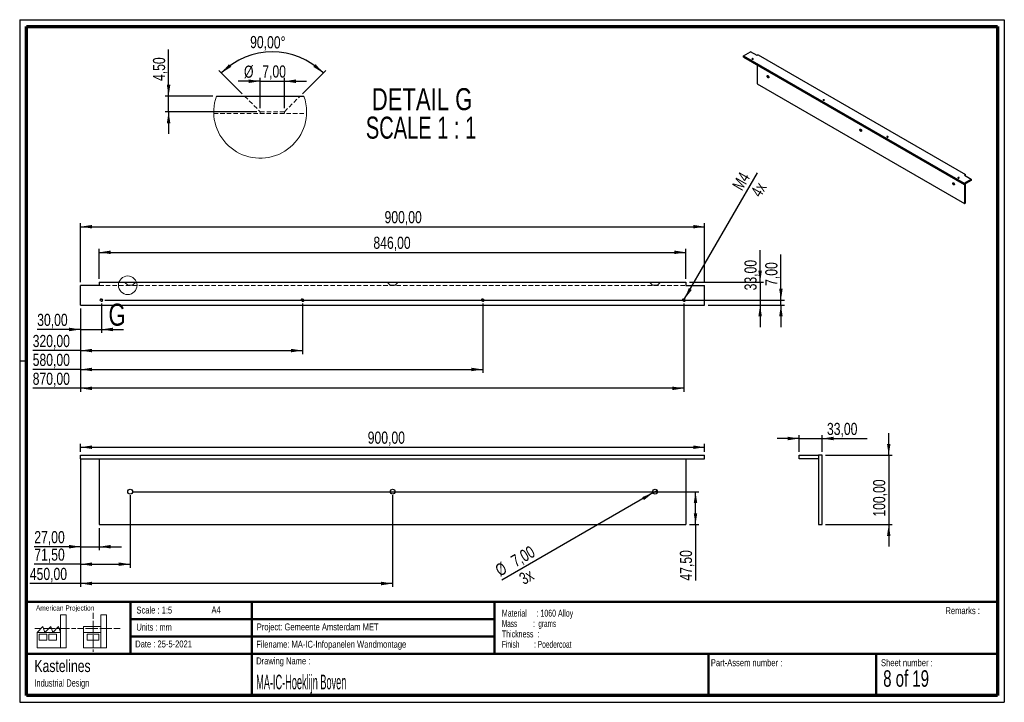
# Paper-space layout 'Sheet8(2)(2)' of a CAD drawing. Header units: millimetres. Extents: x 7 to 291, y 7 to 204.
import ezdxf

# ---------------------------------------------------------------- set-up
doc = ezdxf.new("R2010")
doc.units = ezdxf.units.MM
doc.linetypes.add('HIDDEN', pattern=[1.905, 1.27, -0.635])
for name, color, linetype in [('BORDERS', 7, 'Continuous'), ('DRAWING', 7, 'Continuous'), ('TEXT_SHEET_FORMAT', 7, 'Continuous')]:
    doc.layers.add(name, color=color, linetype=linetype)
doc.styles.add('SLDTEXTSTYLE0', font='TXT', dxfattribs={"width": 0.7})
doc.styles.add('SLDTEXTSTYLE1', font='TXT', dxfattribs={"width": 0.75})
doc.styles.add('SLDTEXTSTYLE11', font='TXT', dxfattribs={"width": 0.568654})
doc.styles.add('SLDTEXTSTYLE2', font='TXT', dxfattribs={"width": 0.678571})
doc.styles.add('SLDTEXTSTYLE4', font='TXT', dxfattribs={"width": 0.55})
doc.styles.add('SLDTEXTSTYLE5', font='TXT', dxfattribs={"width": 0.605})
doc.styles.add('SLDTEXTSTYLE7', font='TXT', dxfattribs={"width": 0.467045})
doc.styles.add('SLDTEXTSTYLE8', font='TXT', dxfattribs={"width": 0.681818})
doc.dimstyles.new('SLDDIMSTYLE10', dxfattribs={"dimtxt": 3.5, "dimasz": 3.302, "dimexe": 0, "dimexo": 0.0625, "dimgap": 0.875, "dimtad": 1, "dimdec": 4, "dimzin": 12, "dimdsep": 46, "dimtxsty": 'SLDTEXTSTYLE1', "dimsah": 1, "dimcen": 0.09, "dimazin": 3, "dimtfac": 1, "dimtofl": 0, "dimtmove": 0, "dimatfit": 3, "dimfxl": 1, "dimfrac": 2, "dimtolj": 1, "dimtzin": 12, "dimarcsym": 0})
doc.dimstyles.new('SLDDIMSTYLE11', dxfattribs={"dimtxt": 3.5, "dimasz": 3.302, "dimexe": 0, "dimexo": 0.0625, "dimgap": 0.875, "dimtad": 1, "dimlfac": 5, "dimrnd": 1e-09, "dimzin": 12, "dimdsep": 46, "dimtxsty": 'SLDTEXTSTYLE1', "dimblk1": 'NONE', "dimsah": 1, "dimcen": 0, "dimadec": 0, "dimazin": 3, "dimtfac": 1, "dimtmove": 0, "dimatfit": 3, "dimldrblk": 'NONE', "dimfxl": 1, "dimfrac": 2, "dimtolj": 1, "dimtzin": 12, "dimarcsym": 0})
doc.dimstyles.new('SLDDIMSTYLE6', dxfattribs={"dimtxt": 3.5, "dimasz": 3.302, "dimexe": 0, "dimexo": 0.0625, "dimgap": 0.875, "dimtad": 1, "dimlfac": 5, "dimrnd": 1e-09, "dimzin": 12, "dimdsep": 46, "dimtxsty": 'SLDTEXTSTYLE1', "dimsah": 1, "dimcen": 0.09, "dimadec": 0, "dimazin": 3, "dimtfac": 1, "dimtofl": 0, "dimtmove": 0, "dimatfit": 3, "dimfxl": 1, "dimfrac": 2, "dimtolj": 1, "dimtzin": 12, "dimarcsym": 0})
doc.dimstyles.new('SLDDIMSTYLE7', dxfattribs={"dimtxt": 3.5, "dimasz": 3.302, "dimexe": 0, "dimexo": 0.0625, "dimgap": 0.875, "dimtad": 1, "dimlfac": 5, "dimrnd": 1e-09, "dimzin": 12, "dimdsep": 46, "dimtxsty": 'SLDTEXTSTYLE1', "dimsah": 1, "dimcen": 0.09, "dimadec": 0, "dimazin": 3, "dimtfac": 1, "dimtmove": 0, "dimatfit": 0, "dimfxl": 1, "dimfrac": 2, "dimtolj": 1, "dimtzin": 12, "dimarcsym": 0})
doc.dimstyles.new('SLDDIMSTYLE8', dxfattribs={"dimtxt": 3.5, "dimasz": 3.302, "dimexe": 0, "dimexo": 0.0625, "dimgap": 0.875, "dimtad": 1, "dimlfac": 5, "dimrnd": 1e-09, "dimzin": 12, "dimdsep": 46, "dimtxsty": 'SLDTEXTSTYLE1', "dimblk1": 'NONE', "dimsah": 1, "dimcen": 0, "dimadec": 0, "dimazin": 3, "dimtfac": 1, "dimtmove": 0, "dimatfit": 3, "dimldrblk": 'NONE', "dimfxl": 1, "dimfrac": 2, "dimtolj": 1, "dimtzin": 12, "dimarcsym": 0})
doc.dimstyles.new('SLDDIMSTYLE9', dxfattribs={"dimtxt": 3.5, "dimasz": 3.302, "dimexe": 0, "dimexo": 0.0625, "dimgap": 0.875, "dimtad": 1, "dimrnd": 1e-09, "dimzin": 12, "dimdsep": 46, "dimtxsty": 'SLDTEXTSTYLE1', "dimsah": 1, "dimcen": 0.09, "dimadec": 0, "dimazin": 3, "dimtfac": 1, "dimtmove": 0, "dimatfit": 0, "dimfxl": 1, "dimfrac": 2, "dimtolj": 1, "dimtzin": 12, "dimarcsym": 0})

# ---------------------------------------------------------------- blocks, each defined once
blk = doc.blocks.new('SW_NOTE_0_44')
at = {"layer": 'TEXT_SHEET_FORMAT', "color": 0, "char_height": 2, "attachment_point": 1}
for s, insert, style in [('Material     : 1060 Alloy', (0, 2.58), 'SLDTEXTSTYLE5'), ('Mass         :  grams', (0, -0.42), 'SLDTEXTSTYLE4'), ('Thickness  :', (0, -3.42), 'SLDTEXTSTYLE5'), ('Finish        : Poedercoat', (0, -6.42), 'SLDTEXTSTYLE11')]:
    blk.add_mtext(s, dxfattribs=dict(at, insert=insert, style=style))
blk = doc.blocks.new('SW_NOTE_0_45')
at = {"layer": 'DRAWING', "color": 0, "attachment_point": 1, "style": 'SLDTEXTSTYLE1'}
for s, insert, char_height in [('Kastelines', (0, 4.51), 3.5), ('Industrial Design', (0, -1.09), 2.1167)]:
    blk.add_mtext(s, dxfattribs=dict(at, insert=insert, char_height=char_height))
blk = doc.blocks.new('_D_41')
at = {"layer": 'DRAWING', "color": 7}
for p, q in [((24.14, 79.07), (24.14, 81.4)), ((24.14, 80.4), (204.14, 80.4)), ((204.14, 79.07), (204.14, 81.4))]:
    blk.add_line(p, q, dxfattribs=at)
for points in [[(24.14, 80.4), (27.44, 79.89), (27.44, 80.91)], [(204.14, 80.4), (200.83, 80.91), (200.83, 79.89)]]:
    blk.add_solid(points, dxfattribs=at)
at = {"layer": 'DRAWING', "color": 7, "insert": (106.96, 84.91), "char_height": 3.5, "attachment_point": 1, "style": 'SLDTEXTSTYLE1'}
blk.add_mtext('900,00', dxfattribs=at)
blk = doc.blocks.new('_D_42')
at = {"layer": 'DRAWING', "color": 7}
for p, q in [((24.14, 76.07), (24.14, 50.69)), ((29.54, 57.07), (29.54, 50.69)), ((24.14, 51.69), (10.78, 51.69)), ((24.14, 51.69), (29.54, 51.69)), ((29.54, 51.69), (35.89, 51.69))]:
    blk.add_line(p, q, dxfattribs=at)
for points in [[(24.14, 51.69), (20.83, 52.2), (20.83, 51.18)], [(29.54, 51.69), (32.84, 51.18), (32.84, 52.2)]]:
    blk.add_solid(points, dxfattribs=at)
at = {"layer": 'DRAWING', "color": 7, "insert": (10.78, 56.2), "char_height": 3.5, "attachment_point": 1, "style": 'SLDTEXTSTYLE1'}
blk.add_mtext('27,00', dxfattribs=at)
blk = doc.blocks.new('_D_43')
at = {"layer": 'DRAWING', "color": 7}
for p, q in [((24.14, 77.07), (24.14, 45.64)), ((38.44, 66.57), (38.44, 45.64)), ((24.14, 46.64), (10.78, 46.64)), ((24.14, 46.64), (38.44, 46.64))]:
    blk.add_line(p, q, dxfattribs=at)
for points in [[(24.14, 46.64), (27.44, 46.14), (27.44, 47.15)], [(38.44, 46.64), (35.13, 47.15), (35.13, 46.14)]]:
    blk.add_solid(points, dxfattribs=at)
at = {"layer": 'DRAWING', "color": 7, "insert": (10.78, 51.16), "char_height": 3.5, "attachment_point": 1, "style": 'SLDTEXTSTYLE1'}
blk.add_mtext('71,50', dxfattribs=at)
blk = doc.blocks.new('_D_44')
at = {"layer": 'DRAWING', "color": 7}
for p, q in [((24.14, 76.07), (24.14, 40.07)), ((114.14, 66.57), (114.14, 40.07)), ((24.14, 41.07), (9.49, 41.07)), ((114.14, 41.07), (24.14, 41.07))]:
    blk.add_line(p, q, dxfattribs=at)
for points in [[(24.14, 41.07), (27.44, 40.56), (27.44, 41.58)], [(114.14, 41.07), (110.83, 41.58), (110.83, 40.56)]]:
    blk.add_solid(points, dxfattribs=at)
at = {"layer": 'DRAWING', "color": 7, "insert": (9.49, 45.58), "char_height": 3.5, "attachment_point": 1, "style": 'SLDTEXTSTYLE1'}
blk.add_mtext('450,00', dxfattribs=at)
blk = doc.blocks.new('_D_45')
at = {"layer": 'DRAWING', "color": 7}
for p, q in [((39.44, 67.57), (202.5, 67.57)), ((201.5, 58.07), (201.5, 67.57)), ((199.74, 58.07), (202.5, 58.07)), ((201.5, 58.07), (201.5, 41.91))]:
    blk.add_line(p, q, dxfattribs=at)
for points in [[(201.5, 67.57), (200.99, 64.27), (202, 64.27)], [(201.5, 58.07), (202, 61.37), (200.99, 61.37)]]:
    blk.add_solid(points, dxfattribs=at)
at = {"layer": 'DRAWING', "color": 7, "insert": (196.99, 41.91), "char_height": 3.5, "attachment_point": 1, "rotation": 90, "style": 'SLDTEXTSTYLE1'}
blk.add_mtext('47,50', dxfattribs=at)
blk = doc.blocks.new('_D_46')
at = {"layer": 'DRAWING', "color": 7}
for q in [(145.65, 42.06), (190.44, 67.92)]:
    blk.add_line((189.23, 67.22), q, dxfattribs=at)
blk.add_solid([(189.23, 67.22), (186.12, 66.01), (186.62, 65.13)], dxfattribs=at)
at = {"layer": 'DRAWING', "color": 7, "char_height": 3.5, "attachment_point": 1, "rotation": 30, "style": 'SLDTEXTSTYLE1'}
for s, insert in [('7,00', (147.89, 48.74)), ('%%c', (143.34, 46.06)), ('3x', (150.24, 43.62))]:
    blk.add_mtext(s, dxfattribs=dict(at, insert=insert))
blk = doc.blocks.new('_None')
blk = doc.blocks.new('_D_47')
at = {"layer": 'DRAWING', "color": 7}
for p, q in [((24.14, 120.44), (24.14, 113.39)), ((30.14, 121.84), (30.14, 113.39)), ((24.14, 114.39), (11.62, 114.39)), ((24.14, 114.39), (30.14, 114.39)), ((30.14, 114.39), (36.49, 114.39))]:
    blk.add_line(p, q, dxfattribs=at)
for points in [[(24.14, 114.39), (20.83, 114.9), (20.83, 113.88)], [(30.14, 114.39), (33.44, 113.88), (33.44, 114.9)]]:
    blk.add_solid(points, dxfattribs=at)
at = {"layer": 'DRAWING', "color": 7, "insert": (11.62, 118.9), "char_height": 3.5, "attachment_point": 1, "style": 'SLDTEXTSTYLE1'}
blk.add_mtext('30,00', dxfattribs=at)
blk = doc.blocks.new('_D_48')
at = {"layer": 'DRAWING', "color": 7}
for p, q in [((226.14, 122.84), (226.14, 136.02)), ((31.14, 122.84), (227.14, 122.84)), ((226.14, 121.44), (226.14, 122.84)), ((205.14, 121.44), (227.14, 121.44)), ((226.14, 121.44), (226.14, 115.09))]:
    blk.add_line(p, q, dxfattribs=at)
for points in [[(226.14, 122.84), (226.64, 126.14), (225.63, 126.14)], [(226.14, 121.44), (225.63, 118.14), (226.64, 118.14)]]:
    blk.add_solid(points, dxfattribs=at)
at = {"layer": 'DRAWING', "color": 7, "insert": (221.62, 126.96), "char_height": 3.5, "attachment_point": 1, "rotation": 90, "style": 'SLDTEXTSTYLE1'}
blk.add_mtext('7,00', dxfattribs=at)
blk = doc.blocks.new('_D_49')
at = {"layer": 'DRAWING', "color": 7}
for q in [(219.34, 159.57), (197.94, 122.49)]:
    blk.add_line((198.34, 123.19), q, dxfattribs=at)
blk.add_solid([(198.34, 123.19), (200.43, 125.79), (199.55, 126.3)], dxfattribs=at)
at = {"layer": 'DRAWING', "color": 7, "char_height": 3.5, "attachment_point": 1, "rotation": 60, "style": 'SLDTEXTSTYLE1'}
for s, insert in [('M4', (211.91, 155.92)), ('4x', (217.23, 154.03))]:
    blk.add_mtext(s, dxfattribs=dict(at, insert=insert))
blk = doc.blocks.new('_D_50')
at = {"layer": 'DRAWING', "color": 7}
for p, q in [((24.14, 128.04), (24.14, 145.04)), ((204.14, 128.04), (204.14, 145.04)), ((24.14, 144.04), (204.14, 144.04))]:
    blk.add_line(p, q, dxfattribs=at)
for points in [[(24.14, 144.04), (27.44, 143.53), (27.44, 144.55)], [(204.14, 144.04), (200.83, 144.55), (200.83, 143.53)]]:
    blk.add_solid(points, dxfattribs=at)
at = {"layer": 'DRAWING', "color": 7, "insert": (111.81, 148.55), "char_height": 3.5, "attachment_point": 1, "style": 'SLDTEXTSTYLE1'}
blk.add_mtext('900,00', dxfattribs=at)
blk = doc.blocks.new('_D_51')
at = {"layer": 'DRAWING', "color": 7}
for p, q in [((29.54, 129.04), (29.54, 137.64)), ((29.54, 136.64), (198.74, 136.64)), ((198.74, 129.04), (198.74, 137.64))]:
    blk.add_line(p, q, dxfattribs=at)
for points in [[(29.54, 136.64), (32.84, 136.14), (32.84, 137.15)], [(198.74, 136.64), (195.43, 137.15), (195.43, 136.14)]]:
    blk.add_solid(points, dxfattribs=at)
at = {"layer": 'DRAWING', "color": 7, "insert": (108.6, 141.15), "char_height": 3.5, "attachment_point": 1, "style": 'SLDTEXTSTYLE1'}
blk.add_mtext('846,00', dxfattribs=at)
blk = doc.blocks.new('_D_52')
at = {"layer": 'DRAWING', "color": 7}
for p, q in [((220.14, 128.04), (220.14, 137.31)), ((199.74, 128.04), (221.14, 128.04)), ((220.14, 128.04), (220.14, 121.44)), ((205.14, 121.44), (221.14, 121.44)), ((220.14, 121.44), (220.14, 115.09))]:
    blk.add_line(p, q, dxfattribs=at)
for points in [[(220.14, 128.04), (220.64, 131.34), (219.63, 131.34)], [(220.14, 121.44), (219.63, 118.14), (220.64, 118.14)]]:
    blk.add_solid(points, dxfattribs=at)
at = {"layer": 'DRAWING', "color": 7, "insert": (215.62, 125.67), "char_height": 3.5, "attachment_point": 1, "rotation": 90, "style": 'SLDTEXTSTYLE1'}
blk.add_mtext('33,00', dxfattribs=at)
blk = doc.blocks.new('_D_53')
at = {"layer": 'DRAWING', "color": 7}
for p, q in [((24.14, 120.44), (24.14, 107.29)), ((88.14, 121.84), (88.14, 107.29)), ((24.14, 108.29), (10.32, 108.29)), ((24.14, 108.29), (88.14, 108.29))]:
    blk.add_line(p, q, dxfattribs=at)
for points in [[(24.14, 108.29), (27.44, 107.79), (27.44, 108.8)], [(88.14, 108.29), (84.83, 108.8), (84.83, 107.79)]]:
    blk.add_solid(points, dxfattribs=at)
at = {"layer": 'DRAWING', "color": 7, "insert": (10.32, 112.81), "char_height": 3.5, "attachment_point": 1, "style": 'SLDTEXTSTYLE1'}
blk.add_mtext('320,00', dxfattribs=at)
blk = doc.blocks.new('_D_54')
at = {"layer": 'DRAWING', "color": 7}
for p, q in [((24.14, 120.44), (24.14, 101.84)), ((140.14, 121.84), (140.14, 101.84)), ((24.14, 102.84), (10.32, 102.84)), ((24.14, 102.84), (140.14, 102.84))]:
    blk.add_line(p, q, dxfattribs=at)
for points in [[(24.14, 102.84), (27.44, 102.34), (27.44, 103.35)], [(140.14, 102.84), (136.83, 103.35), (136.83, 102.34)]]:
    blk.add_solid(points, dxfattribs=at)
at = {"layer": 'DRAWING', "color": 7, "insert": (10.32, 107.36), "char_height": 3.5, "attachment_point": 1, "style": 'SLDTEXTSTYLE1'}
blk.add_mtext('580,00', dxfattribs=at)
blk = doc.blocks.new('_D_55')
at = {"layer": 'DRAWING', "color": 7}
for p, q in [((24.14, 120.44), (24.14, 96.4)), ((198.14, 121.84), (198.14, 96.4)), ((24.14, 97.4), (10.32, 97.4)), ((198.14, 97.4), (24.14, 97.4))]:
    blk.add_line(p, q, dxfattribs=at)
for points in [[(24.14, 97.4), (27.44, 96.89), (27.44, 97.9)], [(198.14, 97.4), (194.83, 97.9), (194.83, 96.89)]]:
    blk.add_solid(points, dxfattribs=at)
at = {"layer": 'DRAWING', "color": 7, "insert": (10.32, 101.91), "char_height": 3.5, "attachment_point": 1, "style": 'SLDTEXTSTYLE1'}
blk.add_mtext('870,00', dxfattribs=at)
blk = doc.blocks.new('_D_56')
at = {"layer": 'DRAWING', "color": 7}
for p, q in [((231.41, 82.91), (225.06, 82.91)), ((231.41, 79.07), (231.41, 83.91)), ((231.41, 82.91), (238.01, 82.91)), ((238.01, 79.07), (238.01, 83.91)), ((238.01, 82.91), (251.06, 82.91))]:
    blk.add_line(p, q, dxfattribs=at)
for points in [[(231.41, 82.91), (228.11, 83.42), (228.11, 82.41)], [(238.01, 82.91), (241.31, 82.41), (241.31, 83.42)]]:
    blk.add_solid(points, dxfattribs=at)
at = {"layer": 'DRAWING', "color": 7, "insert": (239.42, 87.43), "char_height": 3.5, "attachment_point": 1, "style": 'SLDTEXTSTYLE1'}
blk.add_mtext('33,00', dxfattribs=at)
blk = doc.blocks.new('_D_57')
at = {"layer": 'DRAWING', "color": 7}
for p, q in [((257.23, 78.07), (257.23, 84.42)), ((239.01, 78.07), (258.23, 78.07)), ((257.23, 78.07), (257.23, 58.07)), ((239.01, 58.07), (258.23, 58.07)), ((257.23, 58.07), (257.23, 51.72))]:
    blk.add_line(p, q, dxfattribs=at)
for points in [[(257.23, 78.07), (257.74, 81.37), (256.73, 81.37)], [(257.23, 58.07), (256.73, 54.77), (257.74, 54.77)]]:
    blk.add_solid(points, dxfattribs=at)
at = {"layer": 'DRAWING', "color": 7, "insert": (252.72, 60.37), "char_height": 3.5, "attachment_point": 1, "rotation": 90, "style": 'SLDTEXTSTYLE1'}
blk.add_mtext('100,00', dxfattribs=at)
blk = doc.blocks.new('_D_58')
at = {"layer": 'DRAWING', "color": 7}
for p, q in [((75.93, 186.02), (69.58, 186.02)), ((75.93, 178.22), (75.93, 187.02)), ((75.93, 186.02), (82.93, 186.02)), ((82.93, 178.22), (82.93, 187.02)), ((82.93, 186.02), (89.28, 186.02))]:
    blk.add_line(p, q, dxfattribs=at)
for points in [[(75.93, 186.02), (72.63, 186.53), (72.63, 185.51)], [(82.93, 186.02), (86.23, 185.51), (86.23, 186.53)]]:
    blk.add_solid(points, dxfattribs=at)
at = {"layer": 'DRAWING', "color": 7, "char_height": 3.5, "attachment_point": 1, "style": 'SLDTEXTSTYLE1'}
for s, insert in [('%%c', (71.27, 190.53)), ('7,00', (76.54, 190.59))]:
    blk.add_mtext(s, dxfattribs=dict(at, insert=insert))
blk = doc.blocks.new('_D_59')
at = {"layer": 'DRAWING', "color": 7}
for p, q in [((70.73, 182.42), (64.04, 189.11)), ((88.14, 182.42), (94.83, 189.11))]:
    blk.add_line(p, q, dxfattribs=at)
blk.add_arc((79.43, 173.72), 20.77, 45, 135, dxfattribs=at)
for points in [[(64.74, 188.4), (67.59, 190.16), (66.93, 190.93)], [(94.12, 188.4), (91.94, 190.93), (91.28, 190.16)]]:
    blk.add_solid(points, dxfattribs=at)
at = {"layer": 'DRAWING', "color": 7, "insert": (73.06, 199.1), "char_height": 3.5, "attachment_point": 1, "rotation": 359.1487, "style": 'SLDTEXTSTYLE1'}
blk.add_mtext('90,00°', dxfattribs=at)
blk = doc.blocks.new('_D_60')
at = {"layer": 'DRAWING', "color": 7}
for p, q in [((49.52, 181.72), (49.52, 195.14)), ((62.3, 181.72), (48.52, 181.72)), ((49.52, 177.22), (49.52, 181.72)), ((74.93, 177.22), (48.52, 177.22)), ((49.52, 177.22), (49.52, 170.87))]:
    blk.add_line(p, q, dxfattribs=at)
for points in [[(49.52, 181.72), (50.03, 185.02), (49.01, 185.02)], [(49.52, 177.22), (49.01, 173.91), (50.03, 173.91)]]:
    blk.add_solid(points, dxfattribs=at)
at = {"layer": 'DRAWING', "color": 7, "insert": (45.01, 186.09), "char_height": 3.5, "attachment_point": 1, "rotation": 90, "style": 'SLDTEXTSTYLE1'}
blk.add_mtext('4,50', dxfattribs=at)
blk = doc.blocks.new('SW_NOTE_0_46')
at = {"layer": 'DRAWING', "color": 0, "char_height": 6.35, "attachment_point": 2}
for s, insert, style in [('DETAIL G', (17.86, 8.19), 'SLDTEXTSTYLE1'), ('SCALE 1 : 1', (17.57, -0.03), 'SLDTEXTSTYLE8')]:
    blk.add_mtext(s, dxfattribs=dict(at, insert=insert, style=style))

psp = doc.layouts.new('Sheet8(2)(2)')

# ---------------------------------------------------------------- linework, layer by layer
at = {"color": 7, "linetype": 'Continuous', "lineweight": 25}
for p, q in [((215.3598, 193.38486), (217.3397, 194.52784)), ((215.3598, 192.97659), (215.3598, 193.38486)), ((215.3598, 193.38486), (278.99941, 156.6465)), ((219.24889, 193.42569), (217.3397, 194.52784)), ((219.60244, 193.62979), (219.24889, 193.42569)), ((219.60244, 193.62979), (279.42368, 159.09572)), ((215.3598, 192.97659), (278.99941, 156.23823)), ((219.24889, 190.73147), (219.24889, 185.26028)), ((219.24889, 185.26028), (279.07012, 150.72621)), ((63.30259, 181.71579), (88.56208, 181.71579)), ((279.42368, 159.09572), (279.07012, 158.89162)), ((279.42368, 158.68752), (279.42368, 159.09572)), ((278.99941, 156.6465), (280.97931, 157.78947)), ((280.97931, 157.3812), (278.99941, 156.23823)), ((278.99941, 156.23823), (278.99941, 156.6465)), ((279.07012, 158.89162), (280.97931, 157.78947)), ((279.07012, 156.27905), (279.07012, 150.72621)), ((279.42368, 150.93032), (279.42368, 156.48315)), ((280.97931, 157.78947), (280.97931, 157.3812)), ((279.07012, 150.72621), (279.42368, 150.93032)), ((29.53602, 128.03942), (29.53602, 127.03942)), ((29.53602, 128.03942), (198.73602, 128.03942)), ((198.73602, 128.03942), (198.73602, 127.03942)), ((24.13602, 121.43942), (24.13602, 127.03942)), ((29.53602, 127.03942), (24.13602, 127.03942)), ((198.73602, 127.03942), (204.13602, 127.03942)), ((204.13602, 121.43942), (204.13602, 127.03942)), ((24.13602, 121.43942), (204.13602, 121.43942)), ((24.13602, 77.07284), (24.13602, 78.07284)), ((24.13602, 78.07284), (204.13602, 78.07284)), ((24.13602, 77.07284), (204.13602, 77.07284)), ((29.53602, 77.07284), (29.53602, 58.07284)), ((198.73602, 77.07284), (198.73602, 58.07284)), ((204.13602, 77.07284), (204.13602, 78.07284)), ((231.41227, 77.07284), (231.41227, 78.07284)), ((231.41227, 78.07284), (237.01227, 78.07284)), ((237.01227, 77.07284), (231.41227, 77.07284)), ((237.01227, 78.07284), (237.01227, 77.07284)), ((238.01227, 78.07284), (237.01227, 78.07284)), ((237.01227, 77.07284), (237.01227, 58.07284)), ((238.01227, 58.07284), (238.01227, 78.07284)), ((29.53602, 58.07284), (198.73602, 58.07284)), ((237.01227, 58.07284), (238.01227, 58.07284))]:
    psp.add_line(p, q, dxfattribs=at)
at = {"color": 7, "linetype": 'HIDDEN', "lineweight": 18}
for p, q in [((71.43233, 181.71579), (75.93234, 177.21579)), ((82.93233, 177.21579), (87.43234, 181.71579)), ((62.53416, 176.71579), (89.33051, 176.71579)), ((75.93234, 177.21579), (82.93233, 177.21579)), ((75.93234, 177.21579), (75.93234, 176.71579)), ((82.93233, 176.71579), (82.93233, 177.21579)), ((36.83602, 128.03942), (37.73602, 127.13942)), ((39.13602, 127.13942), (40.03602, 128.03942)), ((112.53602, 128.03942), (113.43602, 127.13942)), ((114.83602, 127.13942), (115.73602, 128.03942)), ((188.23602, 128.03942), (189.13602, 127.13942)), ((190.53602, 127.13942), (191.43602, 128.03942)), ((29.53602, 127.03942), (198.73602, 127.03942)), ((37.73602, 127.13942), (39.13602, 127.13942)), ((37.73602, 127.13942), (37.73602, 127.03942)), ((39.13602, 127.03942), (39.13602, 127.13942)), ((113.43602, 127.13942), (114.83602, 127.13942)), ((113.43602, 127.13942), (113.43602, 127.03942)), ((114.83602, 127.03942), (114.83602, 127.13942)), ((189.13602, 127.13942), (190.53602, 127.13942)), ((189.13602, 127.13942), (189.13602, 127.03942)), ((190.53602, 127.03942), (190.53602, 127.13942))]:
    psp.add_line(p, q, dxfattribs=at)
at = {"color": 7, "linetype": 'Continuous', "lineweight": 18, "flags": 128}
for points in [[(218.11752, 192.52764), (218.16087, 192.49018), (218.1761, 192.446), (218.16087, 192.40181), (218.11752, 192.36435), (218.05263, 192.33933), (217.9761, 192.33054), (217.89956, 192.33933), (217.83468, 192.36435), (217.79132, 192.40181), (217.7761, 192.446), (217.79132, 192.49018), (217.83468, 192.52764), (217.89956, 192.55266), (217.9761, 192.56145), (218.05263, 192.55266), (218.11752, 192.52764)], [(238.62361, 180.68972), (238.66697, 180.65226), (238.68219, 180.60808), (238.66697, 180.56389), (238.62361, 180.52644), (238.55873, 180.50141), (238.48219, 180.49262), (238.40566, 180.50141), (238.34077, 180.52644), (238.29742, 180.56389), (238.28219, 180.60808), (238.29742, 180.65226), (238.34077, 180.68972), (238.40566, 180.71475), (238.48219, 180.72354), (238.55873, 180.71475), (238.62361, 180.68972)], [(257.00839, 170.07641), (257.05175, 170.03896), (257.06697, 169.99477), (257.05175, 169.95059), (257.00839, 169.91313), (256.94351, 169.8881), (256.86697, 169.87931), (256.79043, 169.8881), (256.72555, 169.91313), (256.68219, 169.95059), (256.66697, 169.99477), (256.68219, 170.03896), (256.72555, 170.07641), (256.79043, 170.10144), (256.86697, 170.11023), (256.94351, 170.10144), (257.00839, 170.07641)], [(277.51449, 158.2385), (277.55784, 158.20104), (277.57307, 158.15685), (277.55784, 158.11267), (277.51449, 158.07521), (277.4496, 158.05019), (277.37307, 158.0414), (277.29653, 158.05019), (277.23165, 158.07521), (277.18829, 158.11267), (277.17307, 158.15685), (277.18829, 158.20104), (277.23165, 158.2385), (277.29653, 158.26352), (277.37307, 158.27231), (277.4496, 158.26352), (277.51449, 158.2385)]]:
    psp.add_lwpolyline(points, dxfattribs=at)
at = {"color": 7, "linetype": 'Continuous', "lineweight": 25, "flags": 128}
for points in [[(218.09277, 192.51335), (218.03924, 192.534), (217.9761, 192.54125), (217.91295, 192.534), (217.85942, 192.51335), (217.82366, 192.48245), (217.8111, 192.446), (217.82366, 192.40954), (217.85942, 192.37864), (217.91295, 192.35799), (217.9761, 192.35074), (218.03924, 192.35799), (218.09277, 192.37864), (218.12854, 192.40954), (218.1411, 192.446), (218.12854, 192.48245), (218.09277, 192.51335)], [(222.39551, 187.03655), (222.31516, 187.09842), (222.2435, 187.18456), (222.18833, 187.28563), (222.1556, 187.39068), (222.14887, 187.48832), (222.16887, 187.56798), (222.21343, 187.62101), (222.27772, 187.64168), (222.35478, 187.62775), (222.43625, 187.58071), (222.51331, 187.50568), (222.5776, 187.41078), (222.62216, 187.3063), (222.64216, 187.20355), (222.63543, 187.11368), (222.6027, 187.04642), (222.54752, 187.00906), (222.47587, 187.00564), (222.39551, 187.03655)], [(222.58728, 187.03098), (222.53028, 187.02364), (222.45131, 187.04614), (222.37012, 187.10078), (222.29551, 187.18164), (222.23557, 187.27996), (222.19679, 187.38508), (222.18338, 187.48562)], [(238.59887, 180.67543), (238.54534, 180.69608), (238.48219, 180.70333), (238.41905, 180.69608), (238.36552, 180.67543), (238.32975, 180.64453), (238.31719, 180.60808), (238.32975, 180.57163), (238.36552, 180.54072), (238.41905, 180.52008), (238.48219, 180.51283), (238.54534, 180.52008), (238.59887, 180.54072), (238.63463, 180.57163), (238.64719, 180.60808), (238.63463, 180.64453), (238.59887, 180.67543)], [(249.15951, 171.58602), (249.07915, 171.6479), (249.0075, 171.73404), (248.95232, 171.83511), (248.91959, 171.94016), (248.91286, 172.0378), (248.93286, 172.11745), (248.97742, 172.17049), (249.04171, 172.19116), (249.11877, 172.17722), (249.20024, 172.13019), (249.2773, 172.05516), (249.34159, 171.96026), (249.38615, 171.85578), (249.40615, 171.75303), (249.39942, 171.66316), (249.36669, 171.5959), (249.31152, 171.55853), (249.23986, 171.55512), (249.15951, 171.58602)], [(249.35127, 171.58045), (249.29428, 171.57312), (249.2153, 171.59561), (249.13411, 171.65025), (249.0595, 171.73111), (248.99956, 171.82943), (248.96078, 171.93456), (248.94737, 172.0351)], [(256.98364, 170.06213), (256.93011, 170.08277), (256.86697, 170.09002), (256.80383, 170.08277), (256.7503, 170.06213), (256.71453, 170.03122), (256.70197, 169.99477), (256.71453, 169.95832), (256.7503, 169.92742), (256.80383, 169.90677), (256.86697, 169.89952), (256.93011, 169.90677), (256.98364, 169.92742), (257.01941, 169.95832), (257.03197, 169.99477), (257.01941, 170.03122), (256.98364, 170.06213)], [(275.9235, 156.1355), (275.84314, 156.19738), (275.77149, 156.28352), (275.71631, 156.38459), (275.68358, 156.48963), (275.67686, 156.58727), (275.69686, 156.66693), (275.74142, 156.71996), (275.80571, 156.74063), (275.88276, 156.7267), (275.96423, 156.67967), (276.04129, 156.60464), (276.10558, 156.50974), (276.15014, 156.40525), (276.17014, 156.30251), (276.16341, 156.21263), (276.13069, 156.14537), (276.07551, 156.10801), (276.00386, 156.1046), (275.9235, 156.1355)], [(276.11527, 156.12993), (276.05827, 156.12259), (275.97929, 156.14509), (275.8981, 156.19973), (275.82349, 156.28059), (275.76355, 156.37891), (275.72478, 156.48404), (275.71137, 156.58457)], [(277.48974, 158.22421), (277.43621, 158.24486), (277.37307, 158.25211), (277.30992, 158.24486), (277.25639, 158.22421), (277.22063, 158.19331), (277.20807, 158.15685), (277.22063, 158.1204), (277.25639, 158.0895), (277.30992, 158.06885), (277.37307, 158.0616), (277.43621, 158.06885), (277.48974, 158.0895), (277.52551, 158.1204), (277.53807, 158.15685), (277.52551, 158.19331), (277.48974, 158.22421)]]:
    psp.add_lwpolyline(points, dxfattribs=at)
at = {"color": 7, "linetype": 'Continuous', "lineweight": 18}
psp.add_circle((37.73602, 127.13942), 2.6815, dxfattribs=at)
at = {"color": 7, "linetype": 'Continuous', "lineweight": 25}
for centre, radius in [((30.13602, 122.83942), 0.33), ((88.13602, 122.83942), 0.33), ((140.13602, 122.83942), 0.33), ((198.13602, 122.83942), 0.33), ((38.43602, 67.57284), 0.7), ((114.13602, 67.57284), 0.7), ((189.83602, 67.57284), 0.7)]:
    psp.add_circle(centre, radius, dxfattribs=at)
for centre, radius, start, end in [((222.35828, 187.50469), 0.17594, 132.6417056, 186.2225452), ((223.49656, 187.95796), 1.32558, 195.1960904, 224.7985331), ((249.12227, 172.05417), 0.17594, 132.6417056, 186.2225452), ((250.26055, 172.50744), 1.32558, 195.1960904, 224.7985331), ((275.88627, 156.60364), 0.17594, 132.6417056, 186.2225452), ((277.02455, 157.05691), 1.32558, 195.1960904, 224.7985331)]:
    psp.add_arc(centre, radius, start, end, dxfattribs=at)
at = {"color": 7, "linetype": 'Continuous', "lineweight": 18}
for centre, radius, start, end in [((75.93235, 177.21579), 13.40749, 160.3889627, 359.999984), ((75.93227, 177.21572), 13.40757, 0.0002891, 19.6112403), ((30.13602, 122.83942), 0.4, 255, 195), ((88.13602, 122.83942), 0.4, 255, 195), ((140.13602, 122.83942), 0.4, 255, 195), ((198.13602, 122.83942), 0.4, 255, 195)]:
    psp.add_arc(centre, radius, start, end, dxfattribs=at)
at = {"layer": 'BORDERS', "lineweight": 70}
for p, q in [((8.56964, 8.78391), (8.56964, 201.78391)), ((8.56964, 201.78391), (288.56964, 201.78391)), ((288.56964, 201.78391), (288.56964, 8.78391)), ((288.56964, 8.78391), (8.56964, 8.78391))]:
    psp.add_line(p, q, dxfattribs=at)
at = {"layer": 'BORDERS', "lineweight": 50}
for p, q in [((8.56964, 35.78391), (288.56964, 35.78391)), ((38.56964, 35.78391), (38.56964, 20.78391)), ((73.56964, 35.78391), (73.56964, 8.78391)), ((143.56964, 35.78391), (143.56964, 20.78391)), ((38.56964, 30.78391), (143.56964, 30.78391)), ((38.56964, 25.78391), (143.56964, 25.78391)), ((8.56964, 20.78391), (288.56964, 20.78391)), ((205.22248, 8.78391), (205.22248, 20.78391)), ((253.65091, 8.78391), (253.65091, 20.78391))]:
    psp.add_line(p, q, dxfattribs=at)
at = {"layer": 'TEXT_SHEET_FORMAT'}
for p, q in [((6.56964, 203.78391), (290.56964, 203.78391)), ((6.56964, 203.78391), (6.56964, 6.78391)), ((290.56964, 203.78391), (290.56964, 6.78391)), ((6.56964, 105.28391), (8.62154, 105.28391)), ((6.56964, 6.78391), (290.56964, 6.78391))]:
    psp.add_line(p, q, dxfattribs=at)
at = {"layer": 'TEXT_SHEET_FORMAT', "color": 7, "linetype": 'Continuous', "lineweight": 18}
for p, q in [((18.32083, 26.9711), (18.32083, 32.03614)), ((18.32083, 32.03614), (20.00272, 32.03614)), ((20.00272, 32.03614), (20.00272, 22.47041)), ((27.73283, 32.59601), (27.73283, 30.83891)), ((31.65419, 32.03173), (29.9723, 32.03173)), ((29.9723, 32.03173), (29.9723, 22.466)), ((31.65419, 26.96677), (31.65419, 32.03173)), ((11.59327, 26.9711), (13.27516, 28.65945)), ((13.27516, 28.65945), (13.83747, 26.9711)), ((13.83747, 26.9711), (15.51936, 28.65945)), ((15.51936, 28.65945), (16.08135, 26.9711)), ((16.08135, 26.9711), (17.76324, 28.65945)), ((17.76324, 28.65945), (18.32083, 26.9711)), ((24.92663, 28.65504), (24.92663, 26.96677)), ((24.92663, 28.65504), (29.9723, 28.65504)), ((27.73283, 30.25163), (27.73283, 28.48989)), ((27.73283, 28.48989), (27.73283, 26.72822)), ((10.98087, 28.09973), (12.736, 28.09973)), ((18.32083, 26.9711), (11.59327, 26.9711)), ((11.59327, 26.9711), (11.59327, 22.47041)), ((12.15558, 26.41147), (14.39946, 26.41147)), ((12.15558, 24.72312), (12.15558, 26.41147)), ((13.32099, 28.09973), (15.07597, 28.09973)), ((14.39946, 26.41147), (14.39946, 24.72312)), ((14.95705, 26.41147), (17.20125, 26.41147)), ((14.95705, 24.72312), (14.95705, 26.41147)), ((15.07597, 28.09973), (16.83094, 28.09973)), ((17.20125, 26.41147), (17.20125, 24.72312)), ((17.41593, 28.09973), (19.17107, 28.09973)), ((18.32083, 26.9711), (18.32083, 22.47041)), ((19.17107, 28.09973), (20.92604, 28.09973)), ((21.51103, 28.09973), (22.80891, 28.09973)), ((23.24474, 28.09532), (24.99523, 28.09532)), ((24.92663, 26.96677), (29.9723, 26.96677)), ((24.92663, 26.96677), (24.92663, 22.466)), ((25.58022, 28.09532), (27.3352, 28.09532)), ((26.05094, 26.40705), (29.41472, 26.40705)), ((26.05094, 24.71871), (26.05094, 26.40705)), ((27.3352, 28.09532), (29.09025, 28.09532)), ((27.73283, 26.14086), (27.73283, 24.37927)), ((29.41472, 26.40705), (29.41472, 24.71871)), ((29.67524, 28.09532), (31.43029, 28.09532)), ((31.43029, 28.09532), (33.18527, 28.09532)), ((31.65419, 26.96677), (31.65419, 22.466)), ((33.77026, 28.09532), (35.52524, 28.09532)), ((14.39946, 24.72312), (12.15558, 24.72312)), ((17.20125, 24.72312), (14.95705, 24.72312)), ((29.41472, 24.71871), (26.05094, 24.71871)), ((27.73283, 24.37927), (27.73283, 22.61752)), ((11.59327, 22.47041), (18.32083, 22.47041)), ((18.32083, 22.47041), (20.00272, 22.47041)), ((24.92663, 22.466), (31.65419, 22.466)), ((27.73283, 22.03017), (27.73283, 21.34201))]:
    psp.add_line(p, q, dxfattribs=at)

# ---------------------------------------------------------------- block references
at = {"layer": 'DRAWING'}
for name, p in [('SW_NOTE_0_46', (104.77108, 175.83009)), ('SW_NOTE_0_45', (10.8265, 14.51099))]:
    psp.add_blockref(name, p, dxfattribs=at)
at = {"layer": 'TEXT_SHEET_FORMAT', "color": 218}
psp.add_blockref('SW_NOTE_0_44', (145.65263, 30.93094), dxfattribs=at)

# ---------------------------------------------------------------- texts
at = {"color": 7, "linetype": 'Continuous', "lineweight": 18, "insert": (32.18611, 121.8276), "char_height": 6.35, "attachment_point": 1, "style": 'SLDTEXTSTYLE1'}
psp.add_mtext('G', dxfattribs=at)
at = {"layer": 'TEXT_SHEET_FORMAT', "attachment_point": 1}
for s, insert, char_height, style in [('American Projection', (11.27718, 34.75566), 1.5, 'SLDTEXTSTYLE1'), ('Scale : 1:5', (40.24539, 34.40823), 2, 'SLDTEXTSTYLE1'), ('A4', (61.89056, 34.48622), 2, 'SLDTEXTSTYLE1'), ('Remarks :', (273.59555, 34.23584), 2, 'SLDTEXTSTYLE1'), ('Units : mm', (40.23933, 29.47613), 2, 'SLDTEXTSTYLE0'), ('Project: Gemeente Amsterdam MET', (74.95639, 29.53804), 2, 'SLDTEXTSTYLE1'), ('Date : 25-5-2021', (39.88654, 24.62176), 2, 'SLDTEXTSTYLE1'), ('Filename: MA-IC-Infopanelen Wandmontage', (74.79769, 24.5313), 2, 'SLDTEXTSTYLE1'), ('Drawing Name :', (74.7803, 19.73653), 2, 'SLDTEXTSTYLE1'), ('Part-Assem number :', (205.92658, 19.21038), 2, 'SLDTEXTSTYLE1'), ('Sheet number :', (255.01123, 19.21038), 2, 'SLDTEXTSTYLE1'), ('8 of 19', (255.63428, 16.03963), 4.7625, 'SLDTEXTSTYLE2')]:
    psp.add_mtext(s, dxfattribs=dict(at, insert=insert, char_height=char_height, style=style))
at = {"layer": 'TEXT_SHEET_FORMAT', "color": 218, "insert": (74.7803, 14.76167), "char_height": 4.2333333, "attachment_point": 1, "style": 'SLDTEXTSTYLE7'}
psp.add_mtext('MA-IC-Hoeklijn Boven', dxfattribs=at)

# ---------------------------------------------------------------- dimensions: what is measured, and where the dimension line sits
at = {"layer": 'DRAWING', "color": 7}
dim = psp.add_angular_dim_2l(base=(79.43233, 194.48745), line1=((82.93233, 177.21579), (87.43233, 181.71579)), line2=((71.43233, 181.71579), (75.93233, 177.21579)), dimstyle='SLDDIMSTYLE10', dxfattribs=at)
dim.commit()
dim.dimension.update_dxf_attribs({"geometry": '_D_59', "text_midpoint": (79.74096, 194.48516), "dimtype": 162})
for base, p1, p2, dimstyle, picture, middle in [((49.51888, 181.71579), (75.93233, 177.21579), (63.30259, 181.71579), 'SLDDIMSTYLE9', '_D_60', (49.51888, 190.61169)), ((220.13602, 121.43942), (198.73602, 128.03942), (204.13602, 121.43942), 'SLDDIMSTYLE7', '_D_52', (220.13602, 131.48951)), ((226.13602, 122.83942), (204.13602, 121.43942), (30.13602, 122.83942), 'SLDDIMSTYLE7', '_D_48', (226.13602, 131.48951)), ((257.23496, 58.07284), (238.01227, 78.07284), (238.01227, 58.07284), 'SLDDIMSTYLE7', '_D_57', (257.23496, 67.48015)), ((201.49693, 67.57284), (198.73602, 58.07284), (38.43602, 67.57284), 'SLDDIMSTYLE6', '_D_45', (201.49693, 47.73333))]:
    dim = psp.add_linear_dim(base=base, p1=p1, p2=p2, angle=90, dimstyle=dimstyle, dxfattribs=at)
    dim.commit()
    dim.dimension.update_dxf_attribs({"geometry": picture, "text_midpoint": middle, "dimtype": 160})
dim = psp.add_linear_dim(base=(82.93233, 186.02298), p1=(75.93233, 177.21579), p2=(82.93233, 177.21579), text='%%c<>', dimstyle='SLDDIMSTYLE9', dxfattribs=at)
dim.commit()
dim.dimension.update_dxf_attribs({"geometry": '_D_58', "text_midpoint": (78.43133, 186.02298), "dimtype": 160})
dim = psp.add_diameter_dim_2p(p1=(197.93602, 122.49301), p2=(198.33602, 123.18583), text='M4', dimstyle='SLDDIMSTYLE11', override={"dimpost": '<>'}, dxfattribs=at)
dim.commit()
dim.dimension.update_dxf_attribs({"geometry": '_D_49', "text_midpoint": (217.6227, 156.59134), "dimtype": 163})
for base, p1, p2, dimstyle, picture, middle in [((204.13602, 144.03942), (24.13602, 127.03942), (204.13602, 127.03942), 'SLDDIMSTYLE6', '_D_50', (118.92047, 144.03942)), ((198.73602, 136.64314), (29.53602, 128.03942), (198.73602, 128.03942), 'SLDDIMSTYLE6', '_D_51', (115.71083, 136.64314)), ((88.13602, 108.29327), (24.13602, 121.43942), (88.13602, 122.83942), 'SLDDIMSTYLE6', '_D_53', (17.43468, 108.29327)), ((140.13602, 102.84419), (24.13602, 121.43942), (140.13602, 122.83942), 'SLDDIMSTYLE6', '_D_54', (17.43468, 102.84419)), ((24.13602, 97.3951), (198.13602, 122.83942), (24.13602, 121.43942), 'SLDDIMSTYLE6', '_D_55', (17.43468, 97.3951)), ((30.13602, 114.39064), (24.13602, 121.43942), (30.13602, 122.83942), 'SLDDIMSTYLE7', '_D_47', (17.43468, 114.39064)), ((238.01227, 82.91478), (231.41227, 78.07284), (238.01227, 78.07284), 'SLDDIMSTYLE7', '_D_56', (245.24184, 82.91478)), ((204.13602, 80.39943), (24.13602, 78.07284), (204.13602, 78.07284), 'SLDDIMSTYLE6', '_D_41', (114.06694, 80.39943)), ((24.13602, 41.07284), (114.13602, 67.57284), (24.13602, 77.07284), 'SLDDIMSTYLE6', '_D_44', (16.60174, 41.07284)), ((38.43602, 46.64496), (24.13602, 78.07284), (38.43602, 67.57284), 'SLDDIMSTYLE6', '_D_43', (16.60174, 46.64496)), ((29.53602, 51.69046), (24.13602, 77.07284), (29.53602, 58.07284), 'SLDDIMSTYLE7', '_D_42', (16.60174, 51.69046))]:
    dim = psp.add_linear_dim(base=base, p1=p1, p2=p2, dimstyle=dimstyle, dxfattribs=at)
    dim.commit()
    dim.dimension.update_dxf_attribs({"geometry": picture, "text_midpoint": middle, "dimtype": 160})
dim = psp.add_diameter_dim_2p(p1=(190.44223, 67.92284), p2=(189.2298, 67.22284), dimstyle='SLDDIMSTYLE8', dxfattribs=at)
dim.commit()
dim.dimension.update_dxf_attribs({"geometry": '_D_46', "text_midpoint": (151.85581, 45.64497), "dimtype": 163})

doc.saveas('drawing.dxf')
